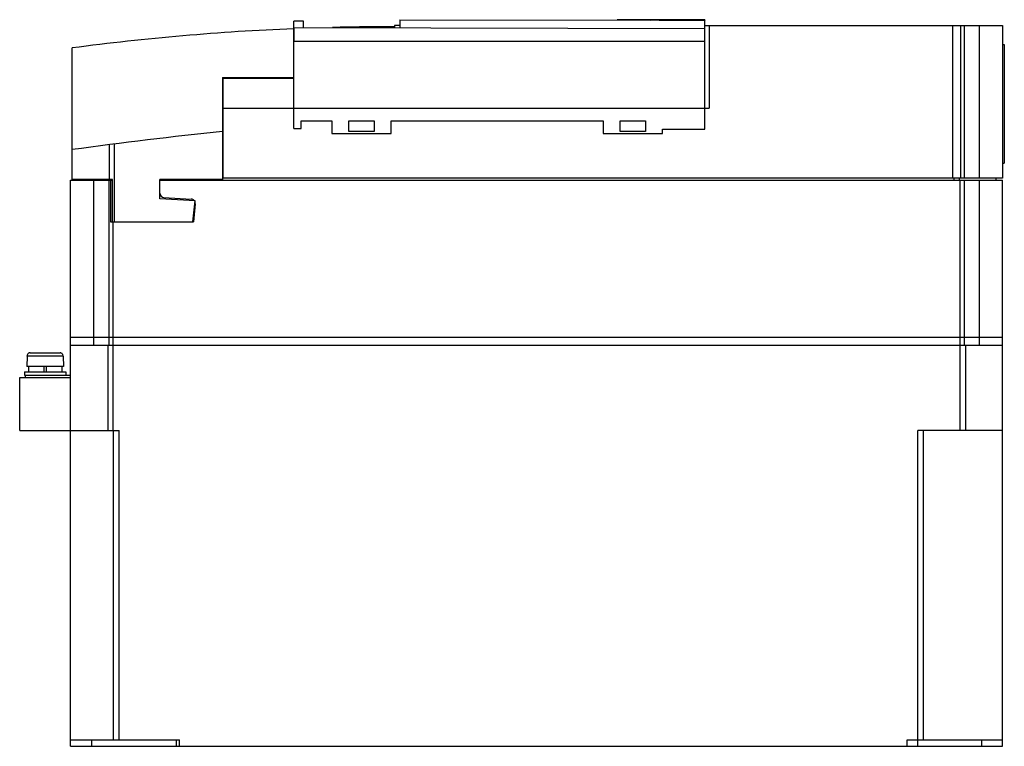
# Model space of a CAD drawing. Header units: millimetres. Extents: x 33 to 266, y 122 to 293.
import ezdxf

# ---------------------------------------------------------------- set-up
doc = ezdxf.new("R2010")
doc.units = ezdxf.units.MM
doc.header["$LTSCALE"] = 27.082633
doc.layers.get('0').update_dxf_attribs({"linetype": 'CONTINUOUS'})

msp = doc.modelspace()

# ---------------------------------------------------------------- linework, layer by layer
at = {"color": 7, "linetype": 'Continuous'}
for p, q in [((97.93, 267.76), (97.93, 293.06)), ((100.23, 293.06), (97.93, 293.06)), ((100.23, 291.46), (100.23, 293.06)), ((122.96, 293.41), (122.96, 291.41)), ((122.96, 293.41), (182.13, 293.29)), ((174.23, 293.36), (174.23, 293.31)), ((194.93, 293.36), (174.23, 293.36)), ((181.38, 293.36), (181.38, 293.29)), ((182.13, 293.36), (182.13, 293.29)), ((184.13, 293.28), (184.13, 293.36)), ((184.13, 293.29), (194.96, 293.27)), ((184.88, 293.29), (184.88, 293.36)), ((194.93, 293.36), (194.93, 293.27)), ((194.95, 288.27), (194.96, 293.27)), ((97.93, 290.96), (97.96, 290.96)), ((97.96, 291.46), (97.95, 288.46)), ((194.96, 291.27), (97.96, 291.46)), ((121.63, 291.76), (121.63, 291.41)), ((121.73, 292.06), (121.73, 291.41)), ((122.96, 292.06), (121.73, 292.06)), ((194.96, 292.06), (265.23, 292.06)), ((195.93, 292.06), (195.93, 272.56)), ((253.39, 292.06), (253.39, 256.06)), ((255.39, 256.06), (255.39, 292.06)), ((256.14, 292.06), (256.14, 256.06)), ((259.77, 256.06), (259.77, 292.06)), ((265.23, 292.06), (265.23, 256.06)), ((194.93, 288.26), (97.93, 288.26)), ((97.95, 288.46), (194.95, 288.27)), ((175.23, 288.26), (175.23, 288.31)), ((178.23, 288.26), (178.23, 288.3)), ((194.93, 267.56), (194.93, 288.26)), ((45.63, 255.56), (45.63, 286.76)), ((265.23, 287.56), (265.63, 287.56)), ((265.63, 287.56), (265.63, 259.56)), ((81.13, 279.76), (81.13, 255.76)), ((81.13, 279.76), (97.93, 279.76)), ((81.23, 256.06), (81.23, 279.56)), ((97.93, 279.56), (81.23, 279.56)), ((81.23, 272.56), (195.93, 272.56)), ((97.93, 267.76), (99.63, 267.76)), ((99.63, 267.76), (99.63, 269.56)), ((99.63, 269.56), (106.93, 269.56)), ((106.93, 269.56), (106.93, 266.56)), ((110.93, 267.06), (110.93, 269.56)), ((110.93, 269.56), (116.93, 269.56)), ((116.93, 269.56), (116.93, 267.06)), ((120.93, 266.56), (120.93, 269.56)), ((120.93, 269.56), (170.93, 269.56)), ((170.93, 269.56), (170.93, 266.56)), ((174.93, 267.06), (174.93, 269.56)), ((174.93, 269.56), (180.93, 269.56)), ((180.93, 269.56), (180.93, 267.06)), ((184.93, 266.56), (184.93, 267.56)), ((184.93, 267.56), (194.93, 267.56)), ((81.23, 265.76), (81.13, 265.76)), ((106.93, 266.56), (120.93, 266.56)), ((116.93, 267.06), (110.93, 267.06)), ((170.93, 266.56), (184.93, 266.56)), ((180.93, 267.06), (174.93, 267.06)), ((54.43, 255.76), (54.43, 263.95)), ((55.63, 245.76), (55.63, 264.1)), ((81.13, 258.06), (81.23, 258.06)), ((265.23, 259.56), (265.63, 259.56)), ((55.11, 255.76), (45.63, 255.76)), ((47.23, 255.76), (47.23, 255.56)), ((55.11, 245.76), (55.11, 255.76)), ((66.33, 251.16), (66.33, 255.76)), ((81.13, 255.76), (66.33, 255.76)), ((75.23, 255.56), (75.23, 255.76)), ((265.23, 256.06), (81.23, 256.06)), ((253.76, 255.56), (253.76, 256.06)), ((254.95, 256.06), (254.95, 255.56)), ((263.63, 256.06), (263.63, 255.56)), ((45.23, 122.06), (45.23, 255.56)), ((45.23, 255.56), (55.11, 255.56)), ((50.68, 255.56), (50.68, 216.56)), ((54.32, 216.56), (54.32, 255.56)), ((54.66, 255.56), (54.66, 245.76)), ((66.33, 255.56), (265.23, 255.56)), ((255.23, 196.56), (255.23, 255.56)), ((256.14, 255.56), (256.14, 216.56)), ((259.77, 216.56), (259.77, 255.56)), ((265.23, 122.06), (265.23, 255.56)), ((74.62, 250.66), (66.33, 251.16)), ((67.27, 251.51), (73.73, 251.12)), ((74.13, 245.76), (74.62, 250.66)), ((74.66, 250.02), (74.23, 245.76)), ((54.66, 245.76), (74.23, 245.76)), ((55.23, 245.76), (55.23, 196.56)), ((45.23, 218.56), (265.23, 218.56)), ((265.23, 216.56), (45.23, 216.56)), ((54.03, 216.56), (54.03, 196.56)), ((256.43, 216.56), (256.43, 196.56)), ((34.98, 214.06), (34.93, 211.66)), ((34.98, 214.06), (35, 214.06)), ((35, 214.18), (43.45, 214.18)), ((35, 214.12), (35, 214.18)), ((35, 214.06), (35, 214.12)), ((35, 214.06), (35, 214.06)), ((35.71, 214.86), (42.75, 214.86)), ((43.45, 214.12), (43.45, 214.18)), ((43.45, 214.06), (43.45, 214.12)), ((43.45, 214.06), (43.45, 214.06)), ((43.45, 214.06), (43.47, 214.06)), ((43.47, 214.06), (43.53, 211.66)), ((43.53, 211.66), (34.93, 211.66)), ((35.28, 211.66), (35.28, 210.36)), ((38.98, 210.36), (38.98, 211.66)), ((39.48, 211.66), (39.48, 210.36)), ((43.18, 211.66), (43.18, 210.36)), ((34.33, 210.36), (34.33, 209.56)), ((34.33, 210.36), (44.13, 210.36)), ((34.33, 209.56), (45.23, 209.56)), ((34.53, 209.56), (34.53, 209.06)), ((44.13, 210.36), (44.13, 209.56)), ((33.23, 196.56), (33.23, 209.06)), ((33.23, 209.06), (45.23, 209.06)), ((33.23, 196.56), (56.73, 196.56)), ((55.4, 123.56), (55.4, 196.56)), ((56.73, 123.56), (56.73, 196.56)), ((265.23, 196.56), (245.23, 196.56)), ((245.23, 122.06), (245.23, 196.56)), ((246.57, 123.56), (246.57, 196.56)), ((45.23, 123.56), (70.93, 123.56)), ((50.23, 122.06), (50.23, 123.56)), ((70.23, 122.06), (70.23, 123.56)), ((70.93, 122.06), (70.93, 123.56)), ((242.73, 123.56), (265.23, 123.56)), ((242.73, 122.06), (242.73, 123.56)), ((260.23, 123.56), (260.23, 122.06)), ((45.23, 122.06), (265.23, 122.06))]:
    msp.add_line(p, q, dxfattribs=at)
for centre, radius, start, end in [((121.63, -288.34), 580.1, 92.34162, 97.52807), ((121.63, -288.34), 580.1, 90, 91.43888), ((195.12, -827.02), 1100, 95.9485, 97.81108), ((67.33, 252.5), 1, 180, 266.61), ((73.67, 250.13), 1, 354.1737, 86.61), ((35.7, 214.16), 0.699, 166.0301, 178.6689), ((35.7, 214.16), 0.699, 140.5695, 166.0044), ((35.7, 214.16), 0.701, 135.3677, 140.5771), ((35.7, 214.16), 0.703, 128.032, 135.3679), ((35.71, 214.16), 0.706, 115.1685, 128.0002), ((35.71, 214.15), 0.708, 102.6799, 115.1331), ((35.71, 214.15), 0.711, 90.0197, 102.6449), ((42.75, 214.15), 0.711, 77.3593, 89.9815), ((42.75, 214.15), 0.707, 52.0027, 77.3197), ((42.75, 214.16), 0.703, 44.6404, 51.9749), ((42.75, 214.16), 0.699, 1.3292, 44.6402)]:
    msp.add_arc(centre, radius, start, end, dxfattribs=at)
msp.add_open_spline([(184.13, 293.28), (183.96, 293.28), (183.54, 293.29), (182.88, 293.28), (182.38, 293.29), (182.13, 293.29)], degree=3, knots=[0, 0, 0, 0, 0.25, 0.625, 1, 1, 1, 1], dxfattribs=at)

doc.saveas('drawing.dxf')
